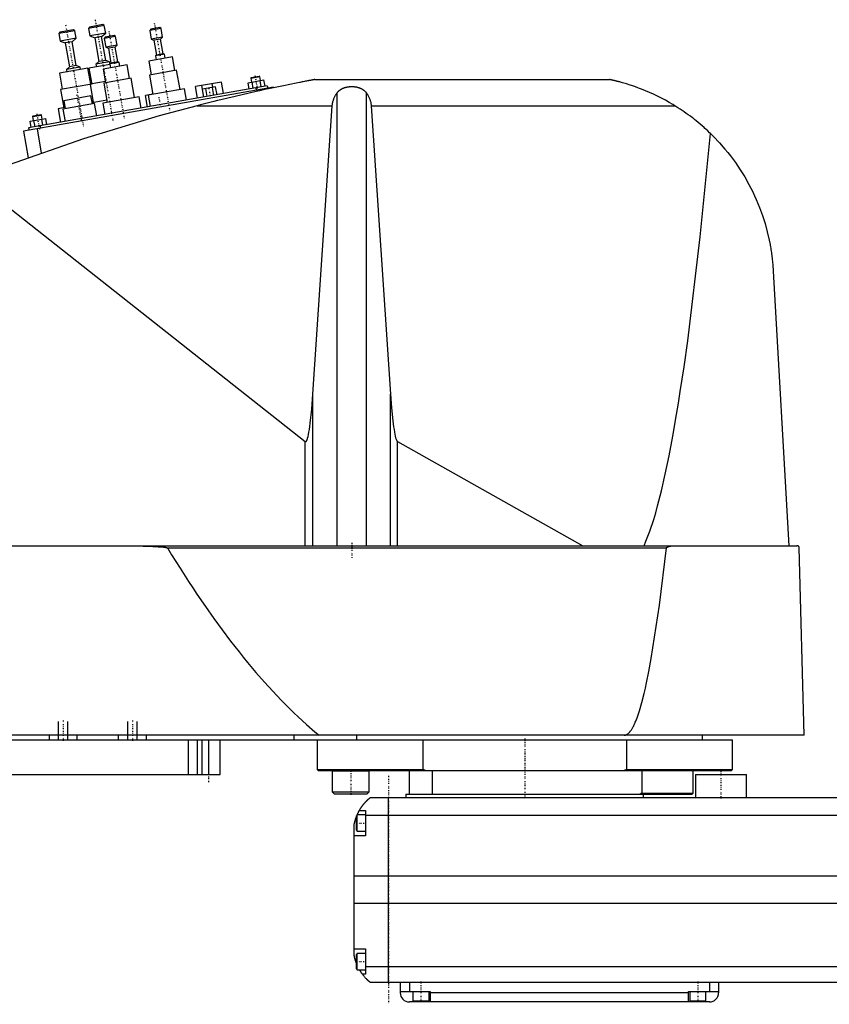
# Model space of a CAD drawing. Extents: x -906 to 186, y -123 to 447.
# Tile 2 of 3: x -669 to -318, y -82 to 344. Entities that reach past the tile are written whole.
import ezdxf

# ---------------------------------------------------------------- set-up
doc = ezdxf.new("R2010")
doc.units = 0
doc.linetypes.add('CENTER', pattern=[1.5, 0.45, -0.5, 0.05, -0.5])
for name, color, linetype in [('AM_0', 7, 'CONTINUOUS'), ('AM_10', 7, 'CONTINUOUS'), ('AM_7', 7, 'CENTER')]:
    doc.layers.add(name, color=color, linetype=linetype)

msp = doc.modelspace()

# ---------------------------------------------------------------- linework, layer by layer
at = {"layer": 'AM_0', "color": 7, "linetype": 'CONTINUOUS'}
for p, q in [((-632.21, 341.87), (-639.1, 340.65)), ((-638.69, 341.23), (-639.1, 340.65)), ((-632.79, 342.27), (-638.69, 341.23)), ((-632.21, 341.87), (-632.79, 342.27)), ((-631.63, 338.62), (-632.21, 341.87)), ((-645.01, 339.61), (-651.9, 338.4)), ((-651.5, 338.97), (-651.9, 338.4)), ((-651.9, 338.4), (-651.33, 335.15)), ((-645.59, 340.02), (-651.5, 338.97)), ((-645.01, 339.61), (-645.59, 340.02)), ((-644.44, 336.36), (-645.01, 339.61)), ((-639.1, 340.65), (-638.53, 337.4)), ((-631.63, 338.62), (-638.53, 337.4)), ((-638.53, 337.4), (-636.35, 336.57)), ((-633.39, 337.09), (-636.35, 336.57)), ((-633.39, 337.09), (-631.63, 338.62)), ((-631.57, 326.75), (-633.39, 337.09)), ((-627.31, 337.15), (-632.24, 336.28)), ((-631.83, 336.86), (-632.24, 336.28)), ((-627.89, 337.55), (-631.83, 336.86)), ((-627.31, 337.15), (-627.89, 337.55)), ((-626.64, 333.31), (-627.31, 337.15)), ((-607.62, 340.62), (-612.54, 339.75)), ((-612.13, 340.33), (-612.54, 339.75)), ((-612.54, 339.75), (-611.86, 335.91)), ((-608.2, 341.03), (-612.13, 340.33)), ((-607.62, 340.62), (-608.2, 341.03)), ((-606.94, 336.78), (-607.62, 340.62)), ((-644.44, 336.36), (-651.33, 335.15)), ((-651.33, 335.15), (-649.15, 334.31)), ((-646.2, 334.83), (-649.15, 334.31)), ((-649.15, 334.31), (-647.33, 323.97)), ((-646.2, 334.83), (-644.44, 336.36)), ((-644.37, 324.49), (-646.2, 334.83)), ((-636.35, 336.57), (-634.53, 326.23)), ((-632.24, 336.28), (-631.56, 332.44)), ((-626.64, 333.31), (-631.56, 332.44)), ((-627.52, 332.54), (-626.64, 333.31)), ((-606.94, 336.78), (-611.86, 335.91)), ((-611.86, 335.91), (-610.77, 335.49)), ((-607.82, 336.01), (-610.77, 335.49)), ((-610.77, 335.49), (-609.65, 329.09)), ((-607.82, 336.01), (-606.94, 336.78)), ((-606.69, 329.61), (-607.82, 336.01)), ((-631.56, 332.44), (-630.47, 332.02)), ((-627.52, 332.54), (-630.47, 332.02)), ((-630.47, 332.02), (-629.34, 325.62)), ((-626.39, 326.14), (-627.52, 332.54)), ((-606.15, 329.4), (-610.09, 328.71)), ((-609.65, 329.09), (-610.09, 328.71)), ((-610.09, 328.71), (-609.79, 327.04)), ((-606.69, 329.61), (-609.65, 329.09)), ((-606.15, 329.4), (-606.69, 329.61)), ((-605.85, 327.73), (-606.15, 329.4)), ((-644.37, 324.49), (-647.33, 323.97)), ((-642.74, 323.87), (-644.37, 324.49)), ((-629.75, 325.04), (-638.86, 323.43)), ((-634.53, 326.23), (-635.85, 325.08)), ((-629.94, 326.12), (-635.85, 325.08)), ((-635.85, 325.08), (-635.66, 324)), ((-631.57, 326.75), (-634.53, 326.23)), ((-622.35, 324.82), (-632.69, 323)), ((-629.94, 326.12), (-631.57, 326.75)), ((-629.75, 325.04), (-629.94, 326.12)), ((-625.84, 325.93), (-629.78, 325.24)), ((-629.34, 325.62), (-629.78, 325.24)), ((-629.78, 325.24), (-629.49, 323.56)), ((-626.39, 326.14), (-629.34, 325.62)), ((-625.84, 325.93), (-626.39, 326.14)), ((-625.55, 324.26), (-625.84, 325.93)), ((-621.3, 318.91), (-622.35, 324.82)), ((-602.65, 328.29), (-612.99, 326.47)), ((-612.99, 326.47), (-611.95, 320.56)), ((-601.61, 322.39), (-602.65, 328.29)), ((-639.35, 323.35), (-651.66, 321.18)), ((-651.66, 321.18), (-650.44, 314.28)), ((-647.33, 323.97), (-648.65, 322.82)), ((-642.74, 323.87), (-648.65, 322.82)), ((-648.65, 322.82), (-648.46, 321.74)), ((-642.55, 322.78), (-642.74, 323.87)), ((-638.13, 316.45), (-639.35, 323.35)), ((-638.86, 323.43), (-637.64, 316.54)), ((-632.69, 323), (-631.65, 317.09)), ((-600.87, 322.52), (-612.69, 320.43)), ((-612.69, 320.43), (-611.21, 312.06)), ((-599.39, 314.15), (-600.87, 322.52)), ((-568.58, 319.37), (-565.14, 319.98)), ((-564.85, 319.78), (-565.14, 319.98)), ((-561.6, 315.73), (-665, 297.5)), ((-637.63, 316.54), (-651.18, 314.15)), ((-631.73, 317.58), (-638.38, 316.41)), ((-638.38, 316.41), (-636.99, 308.53)), ((-620.57, 319.04), (-632.38, 316.96)), ((-632.38, 316.96), (-630.91, 308.59)), ((-619.09, 310.67), (-620.57, 319.04)), ((-581.49, 317.4), (-592.71, 315.42)), ((-589.06, 310.89), (-589.95, 315.91)), ((-585.14, 315.14), (-585.42, 316.71)), ((-580.6, 312.38), (-581.49, 317.4)), ((-569.87, 317.12), (-563.05, 318.32)), ((-569.39, 314.36), (-569.87, 317.12)), ((-568.79, 319.08), (-564.85, 319.78)), ((-568.58, 319.37), (-568.79, 319.08)), ((-568.79, 319.08), (-568.48, 317.36)), ((-567.68, 314.66), (-568.17, 317.42)), ((-564.54, 318.06), (-564.85, 319.78)), ((-564.27, 315.26), (-564.75, 318.02)), ((-562.56, 315.56), (-563.05, 318.32)), ((-561.6, 315.73), (-561.42, 314.75)), ((-540.94, 318.5), (-413.33, 318.5)), ((-558.96, 315.18), (-667.29, 296.08)), ((-651.18, 314.15), (-649.79, 306.27)), ((-638, 311.4), (-649.82, 309.32)), ((-637.4, 307.95), (-638, 311.4)), ((-611.23, 312.16), (-614.38, 311.6)), ((-613.49, 306.58), (-614.38, 311.6)), ((-597.42, 314.49), (-613.18, 311.71)), ((-613.18, 311.71), (-612.31, 306.79)), ((-611.6, 311.99), (-611.61, 312.09)), ((-596.56, 309.57), (-597.42, 314.49)), ((-591.83, 310.4), (-592.71, 315.42)), ((-583.98, 315.34), (-589.67, 314.34)), ((-589.06, 310.89), (-589.67, 314.34)), ((-587.64, 311.14), (-588.24, 314.59)), ((-584.79, 311.64), (-585.4, 315.09)), ((-583.37, 311.89), (-583.98, 315.34)), ((-566.52, 314.86), (-566.35, 313.88)), ((-564.87, 314.14), (-564.78, 313.64)), ((-558.96, 315.18), (-558.91, 314.91)), ((-531.34, 116.6), (-531.34, 312.71)), ((-518.66, 116.6), (-518.66, 312.71)), ((-636.41, 308.13), (-650.2, 305.69)), ((-649.82, 309.32), (-649.21, 305.87)), ((-631.08, 309.57), (-637.49, 308.44)), ((-636.99, 308.53), (-637.48, 308.45)), ((-635.46, 302.71), (-636.41, 308.13)), ((-617.12, 311.02), (-632.88, 308.24)), ((-632.88, 308.24), (-632.01, 303.32)), ((-616.25, 306.1), (-617.12, 311.02)), ((-592.03, 307.16), (-533.43, 307.16)), ((-541.83, 182.23), (-533.43, 307.16)), ((-516.57, 307.16), (-385.05, 307.16)), ((-516.57, 307.16), (-508.17, 182.23)), ((-663.33, 302.41), (-659.39, 303.1)), ((-663.12, 302.7), (-659.68, 303.31)), ((-659.39, 303.1), (-659.68, 303.31)), ((-659.08, 301.38), (-659.39, 303.1)), ((-649.31, 306.36), (-652.25, 305.84)), ((-652.25, 305.84), (-651.21, 299.93)), ((-650.2, 305.69), (-649.24, 300.28)), ((-664.41, 300.44), (-657.59, 301.64)), ((-663.93, 297.69), (-664.41, 300.44)), ((-663.12, 302.7), (-663.33, 302.41)), ((-663.33, 302.41), (-663.02, 300.69)), ((-662.22, 297.99), (-662.71, 300.74)), ((-658.81, 298.59), (-659.3, 301.34)), ((-657.1, 298.89), (-657.59, 301.64)), ((-667.29, 296.08), (-665.26, 284.59)), ((-665, 297.5), (-664.83, 296.52)), ((-661.38, 297.12), (-659.53, 286.63)), ((-660.08, 298.37), (-659.9, 297.38)), ((-689.33, 275.44), (-545.22, 161.75)), ((-342.34, 235.56), (-335.65, 116.6)), ((-541.83, 116.6), (-541.83, 182.23)), ((-508.17, 116.6), (-508.17, 182.23)), ((-545.22, 116.6), (-545.22, 161.75)), ((-505.15, 161.71), (-424.82, 116.6)), ((-505.15, 116.6), (-505.15, 161.71)), ((-902.45, 116.6), (-332.05, 116.6)), ((-604.88, 115.63), (-388.61, 115.63)), ((-328.96, 34.5), (-331.05, 115.63)), ((-328.96, 34.5), (-905.5, 34.5)), ((-656, 32.5), (-656, 34.5)), ((-644, 32.5), (-644, 34.5)), ((-626, 32.5), (-626, 34.5)), ((-614, 32.5), (-614, 34.5)), ((-550, 32.5), (-550, 34.5)), ((-522.83, 32.5), (-522.83, 34.5)), ((-373, 32.5), (-373, 34.5)), ((-900, 32.5), (-360, 32.5)), ((-595.84, 32.5), (-595.84, 17.5)), ((-592, 32.5), (-592, 17.5)), ((-590, 32.5), (-590, 17.5)), ((-587, 32.5), (-587, 17.5)), ((-582, 17.5), (-582, 32.5)), ((-540, 32.5), (-540, 19.7)), ((-494.02, 19.7), (-494.02, 32.5)), ((-405.98, 32.5), (-405.98, 19.7)), ((-360, 19.7), (-360, 32.5)), ((-890, 17.5), (-582, 17.5)), ((-540, 19.7), (-539.5, 19.2)), ((-540, 19.7), (-494.02, 19.7)), ((-539.5, 19.2), (-360.5, 19.2)), ((-533.37, 19.19), (-533.45, 19.1)), ((-533.45, 19.1), (-533.45, 10)), ((-533.45, 19.1), (-517.45, 19.1)), ((-517.45, 19.1), (-517.55, 19.2)), ((-517.45, 10), (-517.45, 19.1)), ((-500, 9), (-500, 19.2)), ((-492.99, 19.2), (-494.02, 19.7)), ((-490, 9), (-490, 19.2)), ((-405.98, 19.7), (-407.01, 19.2)), ((-405.98, 19.7), (-360, 19.7)), ((-399.28, 19.2), (-399.28, 9.5)), ((-377, 9.5), (-377, 19.2)), ((-376, 17.5), (-376, 7.5)), ((-376, 17.5), (-354, 17.5)), ((-360.5, 19.2), (-360, 19.7)), ((-354, 7.5), (-354, 17.5)), ((-533.45, 10), (-532.65, 9.2)), ((-533.45, 10), (-517.45, 10)), ((-532.65, 9.2), (-518.25, 9.2)), ((-518.25, 9.2), (-517.45, 10)), ((-501.5, 9), (-501.5, 7.5)), ((-501.5, 9), (-377.5, 9)), ((-399.28, 9.5), (-400, 9)), ((-399.28, 9.5), (-377, 9.5)), ((-398.5, 7.5), (-398.5, 9)), ((-377.5, 9), (-377, 9.5)), ((-517, 7.5), (83, 7.5)), ((-509, -72.5), (-509, 7.5)), ((-519, 0), (-522.6, 0)), ((-522.6, -7), (-522.6, 0)), ((-521.65, 2), (-519, 2)), ((-519, 2), (-519, -9)), ((-522.6, 0), (-523, -0.4)), ((-523, -6.6), (-523, -0.4)), ((85, -0.2), (-519, -0.2)), ((-524, -60.5), (-524, -4.5)), ((-523, -6.6), (-522.6, -7)), ((-522.6, -7), (-519, -7)), ((-519, -9), (-524, -9)), ((90, -26.54), (-524, -26.54)), ((90, -38.4), (-524, -38.4)), ((-524, -58), (-519, -58)), ((-519, -58), (-519, -69)), ((-522.6, -60), (-523, -60.4)), ((-523, -66.6), (-523, -60.4)), ((-519, -60), (-522.6, -60)), ((-522.6, -67), (-522.6, -60)), ((-523, -66.6), (-522.6, -67)), ((-522.6, -67), (-519, -67)), ((85, -65.78), (-519, -65.78)), ((-519, -69), (-520.34, -69)), ((83, -72.5), (-517, -72.5)), ((-504, -72.5), (-504, -77)), ((-504, -76.5), (-491, -76.5)), ((-500, -72.5), (-500, -76.5)), ((-498.5, -76.5), (-498.5, -80.5)), ((-491.5, -80.5), (-491.5, -76.5)), ((-491, -76.5), (-491, -81)), ((-379, -76.5), (-366, -76.5)), ((-379, -81), (-379, -76.5)), ((-378.5, -76.5), (-378.5, -80.5)), ((-371.5, -80.5), (-371.5, -76.5)), ((-370, -72.5), (-370, -76.5)), ((-366, -72.5), (-366, -77)), ((-370, -81), (-500, -81)), ((-498.5, -80.5), (-491.5, -80.5)), ((-495, -81), (-495, -80.5)), ((-379, -77), (-491, -77)), ((-378.5, -80.5), (-371.5, -80.5)), ((-375, -81), (-375, -80.5))]:
    msp.add_line(p, q, dxfattribs=at)
for points in [[(-540.94, 318.5, 0), (-540.94, 318.5, 0), (-540.94, 318.5, 0), (-540.94, 318.5, 0), (-540.95, 318.5, 0), (-540.95, 318.5, 0), (-540.96, 318.49, 0), (-540.98, 318.49, 0), (-541, 318.49, 0), (-541.02, 318.48, 0), (-541.04, 318.48, 0), (-541.05, 318.48, 0), (-541.06, 318.48, 0), (-541.09, 318.47, 0), (-541.12, 318.47, 0), (-541.15, 318.46, 0), (-541.19, 318.45, 0), (-541.22, 318.45, 0), (-541.24, 318.44, 0), (-541.26, 318.44, 0), (-541.3, 318.43, 0), (-541.35, 318.42, 0), (-541.37, 318.42, 0), (-541.39, 318.41, 0), (-541.44, 318.41, 0), (-541.48, 318.4, 0), (-541.51, 318.39, 0), (-541.53, 318.39, 0), (-541.58, 318.38, 0), (-541.64, 318.37, 0), (-541.69, 318.36, 0), (-541.74, 318.35, 0), (-541.8, 318.34, 0), (-541.83, 318.33, 0), (-541.86, 318.33, 0), (-541.91, 318.32, 0), (-541.97, 318.31, 0), (-542.03, 318.29, 0), (-542.08, 318.28, 0), (-542.14, 318.27, 0), (-542.17, 318.27, 0), (-542.2, 318.26, 0), (-542.26, 318.25, 0), (-542.32, 318.24, 0), (-542.53, 318.2, 0), (-542.91, 318.13, 0), (-543.31, 318.05, 0), (-543.52, 318.01, 0), (-543.73, 317.97, 0), (-544.16, 317.89, 0), (-544.6, 317.8, 0), (-545.06, 317.71, 0), (-545.52, 317.63, 0), (-545.99, 317.53, 0), (-546.22, 317.49, 0), (-546.46, 317.44, 0), (-546.93, 317.35, 0), (-547.41, 317.26, 0), (-547.64, 317.21, 0), (-549.05, 316.93, 0), (-551.78, 316.39, 0), (-554.59, 315.81, 0), (-557.47, 315.21, 0), (-560.41, 314.59, 0), (-563.39, 313.95, 0), (-564.9, 313.62, 0), (-566.41, 313.28, 0), (-569.46, 312.6, 0), (-572.52, 311.91, 0), (-575.58, 311.19, 0), (-578.64, 310.47, 0), (-581.68, 309.74, 0), (-583.19, 309.37, 0), (-584.69, 309.01, 0), (-587.67, 308.27, 0), (-590.59, 307.53, 0), (-592.03, 307.16, 0)], [(-385.05, 307.16, 0), (-385.83, 307.64, 0), (-387.44, 308.58, 0), (-389.09, 309.5, 0), (-389.92, 309.95, 0), (-390.77, 310.4, 0), (-392.47, 311.26, 0), (-394.2, 312.08, 0), (-395.93, 312.87, 0), (-397.66, 313.61, 0), (-399.37, 314.3, 0), (-400.23, 314.63, 0), (-401.07, 314.95, 0), (-402.74, 315.54, 0), (-404.36, 316.09, 0), (-405.96, 316.59, 0), (-407.62, 317.08, 0), (-408.6, 317.35, 0), (-408.87, 317.42, 0), (-409.14, 317.5, 0), (-409.28, 317.53, 0), (-409.41, 317.57, 0), (-409.68, 317.64, 0), (-409.94, 317.7, 0), (-410.07, 317.74, 0), (-410.2, 317.77, 0), (-410.46, 317.83, 0), (-410.71, 317.9, 0), (-410.83, 317.93, 0), (-410.95, 317.96, 0), (-411.19, 318.01, 0), (-411.42, 318.07, 0), (-411.65, 318.12, 0), (-411.86, 318.17, 0), (-412.07, 318.22, 0), (-412.18, 318.24, 0), (-412.28, 318.27, 0), (-412.48, 318.31, 0), (-412.67, 318.36, 0), (-412.78, 318.38, 0), (-412.8, 318.39, 0), (-412.83, 318.39, 0), (-412.84, 318.39, 0), (-412.86, 318.4, 0), (-412.89, 318.4, 0), (-412.91, 318.41, 0), (-412.94, 318.41, 0), (-412.96, 318.42, 0), (-412.99, 318.42, 0), (-413, 318.43, 0), (-413.01, 318.43, 0), (-413.03, 318.44, 0), (-413.05, 318.44, 0), (-413.07, 318.44, 0), (-413.1, 318.45, 0), (-413.12, 318.45, 0), (-413.13, 318.46, 0), (-413.13, 318.46, 0), (-413.15, 318.46, 0), (-413.17, 318.47, 0), (-413.18, 318.47, 0), (-413.19, 318.47, 0), (-413.2, 318.47, 0), (-413.22, 318.48, 0), (-413.22, 318.48, 0), (-413.23, 318.48, 0), (-413.24, 318.48, 0), (-413.26, 318.48, 0), (-413.27, 318.49, 0), (-413.28, 318.49, 0), (-413.29, 318.49, 0), (-413.29, 318.49, 0), (-413.3, 318.49, 0), (-413.3, 318.49, 0), (-413.31, 318.5, 0), (-413.32, 318.5, 0), (-413.32, 318.5, 0), (-413.33, 318.5, 0), (-413.33, 318.5, 0), (-413.33, 318.5, 0), (-413.33, 318.5, 0), (-413.33, 318.5, 0), (-413.33, 318.5, 0)], [(-533.43, 307.16, 0), (-533.42, 307.32, 0), (-533.39, 307.65, 0), (-533.34, 307.97, 0), (-533.32, 308.13, 0), (-533.29, 308.3, 0), (-533.22, 308.62, 0), (-533.15, 308.94, 0), (-533.06, 309.26, 0), (-532.97, 309.57, 0), (-532.86, 309.89, 0), (-532.8, 310.04, 0), (-532.74, 310.2, 0), (-532.61, 310.51, 0), (-532.48, 310.81, 0), (-532.33, 311.11, 0), (-532.17, 311.41, 0), (-532, 311.71, 0), (-531.92, 311.86, 0), (-531.83, 312, 0), (-531.64, 312.29, 0), (-531.44, 312.57, 0), (-531.34, 312.71, 0)], [(-531.34, 312.71, 0), (-531.3, 312.76, 0), (-531.23, 312.86, 0), (-531.15, 312.95, 0), (-531.11, 313, 0), (-531.07, 313.05, 0), (-530.99, 313.14, 0), (-530.91, 313.24, 0), (-530.82, 313.33, 0), (-530.73, 313.42, 0), (-530.63, 313.51, 0), (-530.59, 313.56, 0), (-530.54, 313.6, 0), (-530.44, 313.69, 0), (-530.34, 313.77, 0), (-530.24, 313.85, 0), (-530.14, 313.93, 0), (-530.03, 314.01, 0), (-529.98, 314.05, 0), (-529.93, 314.09, 0), (-529.82, 314.16, 0), (-529.71, 314.23, 0), (-529.66, 314.26, 0), (-529.6, 314.3, 0), (-529.49, 314.36, 0), (-529.39, 314.42, 0), (-529.33, 314.45, 0), (-529.28, 314.48, 0), (-529.17, 314.54, 0), (-529.05, 314.59, 0), (-528.94, 314.65, 0), (-528.82, 314.7, 0), (-528.7, 314.75, 0), (-528.64, 314.78, 0), (-528.58, 314.8, 0), (-528.46, 314.85, 0), (-528.33, 314.9, 0), (-528.21, 314.94, 0), (-528.08, 314.99, 0), (-527.95, 315.03, 0), (-527.88, 315.05, 0), (-527.81, 315.07, 0), (-527.68, 315.1, 0), (-527.55, 315.14, 0), (-527.41, 315.17, 0), (-527.28, 315.2, 0), (-527.14, 315.23, 0), (-527.07, 315.25, 0), (-527, 315.26, 0), (-526.86, 315.28, 0), (-526.72, 315.31, 0), (-526.59, 315.33, 0), (-526.45, 315.35, 0), (-526.31, 315.37, 0), (-526.24, 315.37, 0), (-526.17, 315.38, 0), (-526.03, 315.4, 0), (-525.89, 315.41, 0), (-525.75, 315.42, 0), (-525.61, 315.43, 0), (-525.47, 315.43, 0), (-525.41, 315.44, 0), (-525.34, 315.44, 0), (-525.2, 315.44, 0), (-525.07, 315.44, 0), (-525, 315.44, 0), (-524.93, 315.44, 0), (-524.8, 315.44, 0), (-524.66, 315.44, 0), (-524.59, 315.44, 0), (-524.53, 315.43, 0), (-524.39, 315.43, 0), (-524.25, 315.42, 0), (-524.11, 315.41, 0), (-523.97, 315.4, 0), (-523.83, 315.38, 0), (-523.76, 315.37, 0), (-523.69, 315.37, 0), (-523.55, 315.35, 0), (-523.41, 315.33, 0), (-523.28, 315.31, 0), (-523.14, 315.28, 0), (-523, 315.26, 0), (-522.93, 315.25, 0), (-522.86, 315.23, 0), (-522.72, 315.2, 0), (-522.59, 315.17, 0), (-522.45, 315.14, 0), (-522.32, 315.1, 0), (-522.19, 315.07, 0), (-522.12, 315.05, 0), (-522.05, 315.03, 0), (-521.92, 314.99, 0), (-521.79, 314.94, 0), (-521.67, 314.9, 0), (-521.54, 314.85, 0), (-521.42, 314.8, 0), (-521.36, 314.78, 0), (-521.3, 314.75, 0), (-521.18, 314.7, 0), (-521.06, 314.65, 0), (-520.95, 314.59, 0), (-520.83, 314.54, 0), (-520.72, 314.48, 0), (-520.67, 314.45, 0), (-520.61, 314.42, 0), (-520.51, 314.36, 0), (-520.4, 314.3, 0), (-520.34, 314.26, 0), (-520.29, 314.23, 0), (-520.18, 314.16, 0), (-520.07, 314.09, 0), (-520.02, 314.05, 0), (-519.97, 314.01, 0), (-519.86, 313.93, 0), (-519.76, 313.85, 0), (-519.66, 313.77, 0), (-519.56, 313.69, 0), (-519.46, 313.6, 0), (-519.41, 313.56, 0), (-519.37, 313.51, 0), (-519.27, 313.42, 0), (-519.18, 313.33, 0), (-519.09, 313.24, 0), (-519.01, 313.14, 0), (-518.93, 313.05, 0), (-518.89, 313, 0), (-518.85, 312.95, 0), (-518.77, 312.86, 0), (-518.7, 312.76, 0), (-518.66, 312.71, 0)], [(-518.66, 312.71, 0), (-518.56, 312.57, 0), (-518.36, 312.29, 0), (-518.17, 312, 0), (-518.08, 311.86, 0), (-518, 311.71, 0), (-517.83, 311.41, 0), (-517.67, 311.11, 0), (-517.52, 310.81, 0), (-517.39, 310.51, 0), (-517.26, 310.2, 0), (-517.2, 310.04, 0), (-517.14, 309.89, 0), (-517.03, 309.57, 0), (-516.94, 309.26, 0), (-516.85, 308.94, 0), (-516.78, 308.62, 0), (-516.71, 308.3, 0), (-516.68, 308.13, 0), (-516.66, 307.97, 0), (-516.61, 307.65, 0), (-516.58, 307.32, 0), (-516.57, 307.16, 0)], [(-592.03, 307.16, 0), (-608.52, 302.74, 0), (-641.19, 292.86, 0), (-673.4, 281.59, 0), (-689.33, 275.44, 0)], [(-369.53, 295.09, 0), (-369.92, 295.47, 0), (-370.71, 296.22, 0), (-371.52, 296.97, 0), (-371.92, 297.33, 0), (-372.33, 297.7, 0), (-373.15, 298.42, 0), (-373.98, 299.14, 0), (-374.82, 299.84, 0), (-375.67, 300.53, 0), (-376.53, 301.21, 0), (-376.96, 301.55, 0), (-377.39, 301.89, 0), (-378.26, 302.55, 0), (-379.14, 303.2, 0), (-380.03, 303.84, 0), (-380.93, 304.47, 0), (-381.83, 305.08, 0), (-382.28, 305.39, 0), (-382.74, 305.69, 0), (-383.66, 306.29, 0), (-384.58, 306.87, 0), (-385.05, 307.16, 0)], [(-398.33, 116.6, 0), (-397.49, 118.52, 0), (-395.8, 122.91, 0), (-394.12, 128.01, 0), (-393.28, 130.82, 0), (-392.45, 133.82, 0), (-390.78, 140.33, 0), (-389.13, 147.55, 0), (-387.48, 155.47, 0), (-385.84, 164.08, 0), (-384.22, 173.39, 0), (-383.41, 178.3, 0), (-382.61, 183.38, 0), (-381.01, 194.05, 0), (-379.42, 205.39, 0), (-374, 250.31, 0), (-369.53, 295.09, 0)], [(-369.53, 295.09, 0), (-368.22, 293.79, 0), (-365.68, 291.12, 0), (-363.25, 288.34, 0), (-362.07, 286.91, 0), (-360.93, 285.46, 0), (-358.74, 282.49, 0), (-356.67, 279.43, 0), (-354.72, 276.3, 0), (-352.91, 273.09, 0), (-351.24, 269.81, 0), (-350.45, 268.14, 0), (-349.7, 266.46, 0), (-348.3, 263.06, 0), (-347.03, 259.6, 0), (-345.91, 256.08, 0), (-344.93, 252.5, 0), (-344.09, 248.86, 0), (-343.73, 247.01, 0), (-343.67, 246.71, 0), (-343.56, 246.09, 0), (-343.45, 245.46, 0), (-343.4, 245.15, 0), (-343.35, 244.84, 0), (-343.25, 244.21, 0), (-343.16, 243.59, 0), (-343.07, 242.96, 0), (-342.98, 242.33, 0), (-342.9, 241.69, 0), (-342.86, 241.37, 0), (-342.82, 241.06, 0), (-342.75, 240.42, 0), (-342.68, 239.78, 0), (-342.62, 239.13, 0), (-342.56, 238.49, 0), (-342.5, 237.84, 0), (-342.47, 237.52, 0), (-342.45, 237.19, 0), (-342.4, 236.54, 0), (-342.36, 235.89, 0), (-342.34, 235.56, 0)], [(-545.22, 161.75, 0), (-545.21, 161.75, 0), (-545.21, 161.75, 0), (-545.2, 161.74, 0), (-545.2, 161.74, 0), (-545.2, 161.74, 0), (-545.19, 161.73, 0), (-545.19, 161.73, 0), (-545.18, 161.73, 0), (-545.17, 161.72, 0), (-545.17, 161.72, 0), (-545.17, 161.72, 0), (-545.16, 161.71, 0), (-545.16, 161.71, 0), (-545.15, 161.71, 0), (-545.15, 161.71, 0), (-545.14, 161.7, 0), (-545.14, 161.7, 0), (-545.13, 161.7, 0), (-545.13, 161.7, 0), (-545.12, 161.69, 0), (-545.12, 161.69, 0), (-545.12, 161.69, 0), (-545.11, 161.69, 0), (-545.11, 161.69, 0), (-545.1, 161.68, 0), (-545.1, 161.68, 0), (-545.1, 161.68, 0), (-545.09, 161.68, 0), (-545.08, 161.68, 0), (-545.08, 161.68, 0), (-545.07, 161.68, 0), (-545.07, 161.67, 0), (-545.07, 161.67, 0), (-545.06, 161.67, 0), (-545.06, 161.67, 0), (-545.05, 161.67, 0), (-545.05, 161.67, 0), (-545.04, 161.67, 0), (-545.03, 161.67, 0), (-545.03, 161.67, 0), (-545.03, 161.67, 0), (-545.02, 161.67, 0), (-545.02, 161.67, 0), (-545.01, 161.67, 0), (-545.01, 161.67, 0), (-545, 161.67, 0), (-545, 161.67, 0), (-544.99, 161.67, 0), (-544.99, 161.67, 0), (-544.98, 161.67, 0), (-544.98, 161.67, 0), (-544.97, 161.67, 0), (-544.97, 161.67, 0), (-544.96, 161.67, 0), (-544.96, 161.67, 0), (-544.96, 161.67, 0), (-544.95, 161.67, 0), (-544.94, 161.67, 0), (-544.94, 161.67, 0), (-544.93, 161.67, 0), (-544.93, 161.68, 0), (-544.93, 161.68, 0), (-544.92, 161.68, 0), (-544.92, 161.68, 0), (-544.91, 161.68, 0), (-544.91, 161.68, 0), (-544.9, 161.68, 0), (-544.9, 161.68, 0), (-544.9, 161.69, 0), (-544.89, 161.69, 0), (-544.89, 161.69, 0), (-544.88, 161.69, 0), (-544.88, 161.69, 0), (-544.87, 161.7, 0), (-544.87, 161.7, 0), (-544.86, 161.7, 0), (-544.86, 161.7, 0), (-544.85, 161.7, 0), (-544.85, 161.71, 0), (-544.84, 161.71, 0), (-544.84, 161.71, 0), (-544.83, 161.72, 0), (-544.83, 161.72, 0), (-544.83, 161.72, 0), (-544.82, 161.72, 0), (-544.81, 161.73, 0), (-544.81, 161.73, 0), (-544.8, 161.74, 0), (-544.8, 161.74, 0), (-544.79, 161.74, 0), (-544.79, 161.74, 0), (-544.79, 161.75, 0), (-544.78, 161.75, 0), (-544.78, 161.76, 0), (-544.77, 161.76, 0), (-544.76, 161.77, 0), (-544.76, 161.77, 0), (-544.76, 161.77, 0), (-544.75, 161.78, 0), (-544.75, 161.78, 0), (-544.73, 161.8, 0), (-544.71, 161.82, 0), (-544.69, 161.84, 0), (-544.66, 161.88, 0), (-544.63, 161.92, 0), (-544.61, 161.94, 0), (-544.59, 161.97, 0), (-544.56, 162.02, 0), (-544.52, 162.08, 0), (-544.51, 162.11, 0), (-544.49, 162.14, 0), (-544.46, 162.2, 0), (-544.42, 162.27, 0), (-544.39, 162.34, 0), (-544.36, 162.42, 0), (-544.32, 162.5, 0), (-544.31, 162.54, 0), (-544.29, 162.59, 0), (-544.26, 162.67, 0), (-544.22, 162.77, 0), (-544.11, 163.13, 0), (-543.91, 163.86, 0), (-543.71, 164.73, 0), (-543.52, 165.75, 0), (-543.42, 166.32, 0), (-543.32, 166.92, 0), (-543.13, 168.22, 0), (-542.95, 169.66, 0), (-542.32, 175.77, 0), (-541.83, 182.23, 0)], [(-508.17, 182.23, 0), (-507.73, 176.38, 0), (-507.17, 170.69, 0), (-507.01, 169.31, 0), (-506.84, 168.04, 0), (-506.76, 167.44, 0), (-506.67, 166.88, 0), (-506.5, 165.83, 0), (-506.32, 164.9, 0), (-506.15, 164.08, 0), (-505.97, 163.38, 0), (-505.79, 162.8, 0), (-505.7, 162.56, 0), (-505.68, 162.52, 0), (-505.65, 162.44, 0), (-505.62, 162.37, 0), (-505.61, 162.34, 0), (-505.59, 162.31, 0), (-505.56, 162.24, 0), (-505.53, 162.18, 0), (-505.5, 162.13, 0), (-505.47, 162.07, 0), (-505.44, 162.02, 0), (-505.43, 162, 0), (-505.41, 161.98, 0), (-505.38, 161.93, 0), (-505.35, 161.89, 0), (-505.32, 161.85, 0), (-505.29, 161.82, 0), (-505.26, 161.79, 0), (-505.25, 161.78, 0), (-505.23, 161.76, 0), (-505.21, 161.75, 0), (-505.21, 161.74, 0), (-505.2, 161.74, 0), (-505.2, 161.74, 0), (-505.2, 161.74, 0), (-505.19, 161.73, 0), (-505.19, 161.73, 0), (-505.18, 161.73, 0), (-505.18, 161.72, 0), (-505.17, 161.72, 0), (-505.17, 161.72, 0), (-505.17, 161.72, 0), (-505.16, 161.71, 0), (-505.16, 161.71, 0), (-505.15, 161.71, 0)], [(-625.92, 116.6, 0), (-622.51, 116.59, 0), (-615.33, 116.45, 0), (-611.14, 116.3, 0), (-609.97, 116.24, 0), (-608.82, 116.17, 0), (-608.26, 116.13, 0), (-607.7, 116.09, 0), (-606.58, 115.98, 0), (-605.89, 115.9, 0), (-605.7, 115.87, 0), (-605.5, 115.83, 0), (-605.41, 115.82, 0), (-605.31, 115.8, 0), (-605.21, 115.77, 0), (-605.18, 115.76, 0), (-605.15, 115.76, 0), (-605.13, 115.75, 0), (-605.12, 115.75, 0), (-605.09, 115.74, 0), (-605.06, 115.73, 0), (-605.03, 115.72, 0), (-605, 115.71, 0), (-604.97, 115.69, 0), (-604.95, 115.69, 0), (-604.95, 115.68, 0), (-604.94, 115.68, 0), (-604.94, 115.68, 0), (-604.94, 115.68, 0), (-604.94, 115.68, 0), (-604.93, 115.67, 0), (-604.93, 115.67, 0), (-604.92, 115.67, 0), (-604.92, 115.66, 0), (-604.91, 115.66, 0), (-604.91, 115.66, 0), (-604.91, 115.66, 0), (-604.9, 115.66, 0), (-604.9, 115.65, 0), (-604.9, 115.65, 0), (-604.89, 115.65, 0), (-604.89, 115.64, 0), (-604.89, 115.64, 0), (-604.89, 115.64, 0), (-604.88, 115.63, 0), (-604.88, 115.63, 0), (-604.88, 115.63, 0), (-604.88, 115.63, 0), (-604.88, 115.63, 0), (-604.88, 115.63, 0), (-604.88, 115.63, 0), (-604.88, 115.63, 0), (-604.88, 115.63, 0)], [(-604.88, 115.63, 0), (-603.05, 112.65, 0), (-599.4, 106.81, 0), (-595.75, 101.13, 0), (-593.92, 98.36, 0), (-592.09, 95.63, 0), (-588.44, 90.29, 0), (-584.79, 85.12, 0), (-581.13, 80.11, 0), (-577.48, 75.27, 0), (-573.83, 70.6, 0), (-572, 68.32, 0), (-570.17, 66.09, 0), (-566.52, 61.75, 0), (-562.86, 57.57, 0), (-559.21, 53.57, 0), (-555.56, 49.73, 0), (-551.9, 46.05, 0), (-550.07, 44.28, 0), (-548.25, 42.54, 0), (-544.59, 39.2, 0), (-540.94, 36.03, 0), (-539.11, 34.5, 0)], [(-407, 34.5, 0), (-406.99, 34.5, 0), (-406.96, 34.5, 0), (-406.93, 34.5, 0), (-406.91, 34.5, 0), (-406.9, 34.5, 0), (-406.87, 34.5, 0), (-406.84, 34.51, 0), (-406.81, 34.51, 0), (-406.79, 34.51, 0), (-406.76, 34.51, 0), (-406.74, 34.52, 0), (-406.73, 34.52, 0), (-406.7, 34.52, 0), (-406.67, 34.53, 0), (-406.64, 34.53, 0), (-406.61, 34.54, 0), (-406.58, 34.54, 0), (-406.57, 34.54, 0), (-406.56, 34.55, 0), (-406.53, 34.55, 0), (-406.5, 34.56, 0), (-406.48, 34.56, 0), (-406.47, 34.57, 0), (-406.44, 34.57, 0), (-406.41, 34.58, 0), (-406.4, 34.59, 0), (-406.38, 34.59, 0), (-406.36, 34.6, 0), (-406.33, 34.61, 0), (-406.3, 34.62, 0), (-406.27, 34.63, 0), (-406.24, 34.64, 0), (-406.23, 34.64, 0), (-406.21, 34.65, 0), (-406.18, 34.66, 0), (-406.16, 34.67, 0), (-406.05, 34.71, 0), (-405.88, 34.8, 0), (-405.71, 34.89, 0), (-405.54, 35, 0), (-405.45, 35.07, 0), (-405.37, 35.13, 0), (-405.2, 35.27, 0), (-405.02, 35.42, 0), (-404.85, 35.59, 0), (-404.68, 35.77, 0), (-404.51, 35.97, 0), (-404.42, 36.07, 0), (-404.34, 36.18, 0), (-404.16, 36.4, 0), (-403.99, 36.64, 0), (-403.91, 36.76, 0), (-403.82, 36.89, 0), (-403.65, 37.16, 0), (-403.48, 37.44, 0), (-403.39, 37.58, 0), (-403.31, 37.73, 0), (-403.13, 38.04, 0), (-402.96, 38.36, 0), (-402.79, 38.69, 0), (-402.62, 39.04, 0), (-402.45, 39.41, 0), (-402.36, 39.59, 0), (-402.28, 39.78, 0), (-402.11, 40.17, 0), (-401.93, 40.58, 0), (-401.33, 42.11, 0), (-400.31, 45.12, 0), (-399.28, 48.64, 0), (-398.25, 52.66, 0), (-397.74, 54.85, 0), (-397.23, 57.17, 0), (-396.21, 62.19, 0), (-395.19, 67.7, 0), (-391.63, 90.92, 0), (-388.61, 115.63, 0)], [(-388.61, 115.63, 0), (-388.61, 115.63, 0), (-388.61, 115.64, 0), (-388.61, 115.64, 0), (-388.61, 115.65, 0), (-388.61, 115.65, 0), (-388.6, 115.65, 0), (-388.6, 115.66, 0), (-388.6, 115.67, 0), (-388.6, 115.67, 0), (-388.6, 115.68, 0), (-388.6, 115.68, 0), (-388.6, 115.68, 0), (-388.59, 115.69, 0), (-388.59, 115.7, 0), (-388.59, 115.7, 0), (-388.59, 115.71, 0), (-388.58, 115.71, 0), (-388.58, 115.72, 0), (-388.58, 115.72, 0), (-388.58, 115.73, 0), (-388.58, 115.73, 0), (-388.57, 115.73, 0), (-388.57, 115.74, 0), (-388.57, 115.74, 0), (-388.57, 115.75, 0), (-388.56, 115.75, 0), (-388.56, 115.75, 0), (-388.56, 115.76, 0), (-388.55, 115.76, 0), (-388.55, 115.77, 0), (-388.55, 115.77, 0), (-388.54, 115.78, 0), (-388.54, 115.78, 0), (-388.54, 115.78, 0), (-388.54, 115.79, 0), (-388.53, 115.79, 0), (-388.52, 115.81, 0), (-388.49, 115.84, 0), (-388.47, 115.86, 0), (-388.44, 115.88, 0), (-388.42, 115.9, 0), (-388.41, 115.91, 0), (-388.38, 115.93, 0), (-388.35, 115.95, 0), (-388.31, 115.97, 0), (-388.28, 115.99, 0), (-388.25, 116.01, 0), (-388.23, 116.02, 0), (-388.21, 116.03, 0), (-388.18, 116.05, 0), (-388.15, 116.06, 0), (-388.13, 116.07, 0), (-388.11, 116.08, 0), (-388.08, 116.09, 0), (-388.04, 116.11, 0), (-388.03, 116.11, 0), (-388.01, 116.12, 0), (-387.98, 116.13, 0), (-387.94, 116.15, 0), (-387.83, 116.19, 0), (-387.62, 116.26, 0), (-387.41, 116.31, 0), (-387.19, 116.36, 0), (-386.97, 116.41, 0), (-386.85, 116.43, 0), (-386.74, 116.45, 0), (-386.51, 116.48, 0), (-386.29, 116.51, 0), (-386.06, 116.54, 0), (-385.83, 116.56, 0), (-385.61, 116.58, 0), (-385.5, 116.58, 0), (-385.38, 116.59, 0), (-385.17, 116.6, 0), (-384.95, 116.6, 0), (-384.85, 116.6, 0)], [(-331.05, 115.63, 0), (-331.05, 115.63, 0), (-331.05, 115.63, 0), (-331.05, 115.64, 0), (-331.05, 115.64, 0), (-331.05, 115.64, 0), (-331.05, 115.65, 0), (-331.05, 115.66, 0), (-331.05, 115.66, 0), (-331.05, 115.67, 0), (-331.05, 115.67, 0), (-331.05, 115.67, 0), (-331.05, 115.68, 0), (-331.05, 115.68, 0), (-331.05, 115.69, 0), (-331.05, 115.69, 0), (-331.05, 115.7, 0), (-331.06, 115.7, 0), (-331.06, 115.71, 0), (-331.06, 115.71, 0), (-331.06, 115.71, 0), (-331.06, 115.72, 0), (-331.06, 115.72, 0), (-331.06, 115.73, 0), (-331.06, 115.73, 0), (-331.06, 115.74, 0), (-331.06, 115.74, 0), (-331.06, 115.74, 0), (-331.06, 115.75, 0), (-331.06, 115.75, 0), (-331.06, 115.76, 0), (-331.06, 115.76, 0), (-331.06, 115.77, 0), (-331.06, 115.77, 0), (-331.06, 115.77, 0), (-331.07, 115.78, 0), (-331.07, 115.78, 0), (-331.07, 115.8, 0), (-331.08, 115.82, 0), (-331.08, 115.85, 0), (-331.09, 115.87, 0), (-331.09, 115.88, 0), (-331.09, 115.89, 0), (-331.1, 115.92, 0), (-331.11, 115.94, 0), (-331.12, 115.96, 0), (-331.12, 115.98, 0), (-331.13, 116, 0), (-331.14, 116.01, 0), (-331.14, 116.01, 0), (-331.15, 116.03, 0), (-331.16, 116.05, 0), (-331.16, 116.06, 0), (-331.17, 116.07, 0), (-331.17, 116.08, 0), (-331.18, 116.1, 0), (-331.19, 116.1, 0), (-331.19, 116.11, 0), (-331.2, 116.13, 0), (-331.21, 116.14, 0), (-331.24, 116.18, 0), (-331.29, 116.25, 0), (-331.34, 116.31, 0), (-331.4, 116.36, 0), (-331.46, 116.41, 0), (-331.49, 116.43, 0), (-331.52, 116.45, 0), (-331.58, 116.48, 0), (-331.64, 116.51, 0), (-331.71, 116.54, 0), (-331.77, 116.56, 0), (-331.83, 116.58, 0), (-331.86, 116.58, 0), (-331.89, 116.59, 0), (-331.96, 116.6, 0), (-332.02, 116.6, 0), (-332.05, 116.6, 0)], [(-521.65, 2, 0), (-521.62, 2.05, 0), (-521.57, 2.14, 0), (-521.52, 2.23, 0), (-521.49, 2.27, 0), (-521.46, 2.32, 0), (-521.41, 2.41, 0), (-521.35, 2.5, 0), (-521.3, 2.59, 0), (-521.24, 2.68, 0), (-521.19, 2.76, 0), (-521.16, 2.81, 0), (-521.13, 2.85, 0), (-521.07, 2.94, 0), (-521.02, 3.03, 0), (-520.96, 3.11, 0), (-520.9, 3.2, 0), (-520.85, 3.28, 0), (-520.82, 3.33, 0), (-520.79, 3.37, 0), (-520.73, 3.45, 0), (-520.67, 3.53, 0), (-520.64, 3.58, 0), (-520.62, 3.62, 0), (-520.56, 3.7, 0), (-520.5, 3.78, 0), (-520.47, 3.82, 0), (-520.44, 3.86, 0), (-520.38, 3.94, 0), (-520.33, 4.01, 0), (-520.27, 4.09, 0), (-520.21, 4.17, 0), (-520.15, 4.24, 0), (-520.12, 4.28, 0), (-520.1, 4.32, 0), (-520.04, 4.39, 0), (-519.98, 4.46, 0), (-519.92, 4.54, 0), (-519.87, 4.61, 0), (-519.81, 4.68, 0), (-519.78, 4.71, 0), (-519.75, 4.75, 0), (-519.69, 4.82, 0), (-519.64, 4.89, 0), (-519.58, 4.95, 0), (-519.52, 5.02, 0), (-519.47, 5.08, 0), (-519.44, 5.12, 0), (-519.41, 5.15, 0), (-519.36, 5.21, 0), (-519.3, 5.28, 0), (-519.25, 5.34, 0), (-519.19, 5.4, 0), (-519.14, 5.46, 0), (-519.11, 5.49, 0), (-519.08, 5.52, 0), (-519.03, 5.58, 0), (-518.97, 5.64, 0), (-518.92, 5.7, 0), (-518.87, 5.75, 0), (-518.81, 5.81, 0), (-518.79, 5.84, 0), (-518.76, 5.87, 0), (-518.71, 5.92, 0), (-518.66, 5.98, 0), (-518.63, 6, 0), (-518.6, 6.03, 0), (-518.55, 6.08, 0), (-518.5, 6.13, 0), (-518.48, 6.16, 0), (-518.45, 6.18, 0), (-518.4, 6.23, 0), (-518.35, 6.28, 0), (-518.3, 6.33, 0), (-518.25, 6.38, 0), (-518.2, 6.43, 0), (-518.18, 6.45, 0), (-518.16, 6.47, 0), (-518.11, 6.52, 0), (-518.06, 6.56, 0), (-518.02, 6.61, 0), (-517.97, 6.65, 0), (-517.93, 6.69, 0), (-517.9, 6.71, 0), (-517.88, 6.73, 0), (-517.84, 6.77, 0), (-517.8, 6.81, 0), (-517.75, 6.85, 0), (-517.71, 6.88, 0), (-517.67, 6.92, 0), (-517.66, 6.94, 0), (-517.64, 6.95, 0), (-517.6, 6.99, 0), (-517.56, 7.02, 0), (-517.53, 7.05, 0), (-517.49, 7.08, 0), (-517.46, 7.11, 0), (-517.44, 7.13, 0), (-517.43, 7.14, 0), (-517.39, 7.17, 0), (-517.36, 7.19, 0), (-517.34, 7.22, 0), (-517.31, 7.24, 0), (-517.28, 7.27, 0), (-517.27, 7.28, 0), (-517.25, 7.29, 0), (-517.23, 7.31, 0), (-517.21, 7.33, 0), (-517.2, 7.34, 0), (-517.18, 7.35, 0), (-517.16, 7.36, 0), (-517.14, 7.38, 0), (-517.13, 7.39, 0), (-517.13, 7.4, 0), (-517.11, 7.41, 0), (-517.09, 7.42, 0), (-517.08, 7.44, 0), (-517.06, 7.45, 0), (-517.05, 7.46, 0), (-517.05, 7.46, 0), (-517.04, 7.47, 0), (-517.03, 7.47, 0), (-517.02, 7.48, 0), (-517.02, 7.49, 0), (-517.01, 7.49, 0), (-517.01, 7.49, 0), (-517.01, 7.5, 0), (-517, 7.5, 0), (-517, 7.5, 0), (-517, 7.5, 0), (-517, 7.5, 0)], [(-522.69, -0.09, 0), (-522.65, 0.01, 0), (-522.56, 0.21, 0), (-522.47, 0.4, 0), (-522.43, 0.49, 0), (-522.39, 0.58, 0), (-522.31, 0.76, 0), (-522.22, 0.92, 0), (-522.14, 1.08, 0), (-522.07, 1.23, 0), (-522, 1.36, 0), (-521.96, 1.43, 0), (-521.93, 1.49, 0), (-521.87, 1.6, 0), (-521.82, 1.7, 0), (-521.77, 1.79, 0), (-521.73, 1.86, 0), (-521.7, 1.91, 0), (-521.68, 1.94, 0), (-521.67, 1.96, 0), (-521.66, 1.98, 0), (-521.65, 2, 0), (-521.65, 2, 0)], [(-524, -4.5, 0), (-523.98, -4.39, 0), (-523.94, -4.18, 0), (-523.9, -3.97, 0), (-523.88, -3.87, 0), (-523.86, -3.77, 0), (-523.81, -3.56, 0), (-523.77, -3.36, 0), (-523.72, -3.15, 0), (-523.66, -2.95, 0), (-523.61, -2.74, 0), (-523.58, -2.64, 0), (-523.55, -2.54, 0), (-523.49, -2.33, 0), (-523.43, -2.13, 0), (-523.37, -1.92, 0), (-523.31, -1.72, 0), (-523.24, -1.52, 0), (-523.21, -1.43, 0), (-523.17, -1.33, 0), (-523.1, -1.14, 0), (-523.03, -0.95, 0), (-523, -0.86, 0)], [(-523, -64.14, 0), (-523.04, -64.04, 0), (-523.11, -63.84, 0), (-523.18, -63.64, 0), (-523.22, -63.54, 0), (-523.25, -63.44, 0), (-523.32, -63.24, 0), (-523.38, -63.03, 0), (-523.45, -62.82, 0), (-523.51, -62.61, 0), (-523.57, -62.41, 0), (-523.6, -62.3, 0), (-523.63, -62.2, 0), (-523.68, -61.99, 0), (-523.73, -61.78, 0), (-523.78, -61.57, 0), (-523.83, -61.37, 0), (-523.87, -61.17, 0), (-523.89, -61.07, 0), (-523.91, -60.97, 0), (-523.95, -60.78, 0), (-523.98, -60.59, 0), (-524, -60.5, 0)], [(-520.34, -69, 0), (-520.34, -69, 0), (-520.35, -68.98, 0), (-520.37, -68.96, 0), (-520.38, -68.94, 0), (-520.4, -68.92, 0), (-520.44, -68.86, 0), (-520.49, -68.79, 0), (-520.55, -68.71, 0), (-520.62, -68.61, 0), (-520.7, -68.5, 0), (-520.74, -68.44, 0), (-520.78, -68.38, 0), (-520.87, -68.25, 0), (-520.96, -68.11, 0), (-521.06, -67.96, 0), (-521.16, -67.8, 0), (-521.27, -67.64, 0), (-521.32, -67.55, 0), (-521.37, -67.47, 0), (-521.48, -67.29, 0), (-521.59, -67.1, 0), (-521.65, -67, 0)], [(-517, -72.5, 0), (-517, -72.5, 0), (-517.01, -72.49, 0), (-517.02, -72.49, 0), (-517.02, -72.48, 0), (-517.03, -72.48, 0), (-517.03, -72.48, 0), (-517.04, -72.47, 0), (-517.04, -72.46, 0), (-517.05, -72.46, 0), (-517.06, -72.45, 0), (-517.07, -72.44, 0), (-517.07, -72.44, 0), (-517.08, -72.43, 0), (-517.09, -72.43, 0), (-517.1, -72.42, 0), (-517.11, -72.41, 0), (-517.11, -72.41, 0), (-517.13, -72.39, 0), (-517.14, -72.38, 0), (-517.15, -72.38, 0), (-517.16, -72.37, 0), (-517.17, -72.36, 0), (-517.19, -72.34, 0), (-517.21, -72.33, 0), (-517.22, -72.31, 0), (-517.24, -72.3, 0), (-517.25, -72.29, 0), (-517.26, -72.28, 0), (-517.28, -72.26, 0), (-517.3, -72.25, 0), (-517.32, -72.23, 0), (-517.35, -72.21, 0), (-517.37, -72.19, 0), (-517.38, -72.18, 0), (-517.39, -72.17, 0), (-517.42, -72.15, 0), (-517.44, -72.13, 0), (-517.47, -72.1, 0), (-517.49, -72.08, 0), (-517.52, -72.06, 0), (-517.54, -72.04, 0), (-517.55, -72.03, 0), (-517.58, -72.01, 0), (-517.61, -71.98, 0), (-517.64, -71.95, 0), (-517.67, -71.93, 0), (-517.7, -71.9, 0), (-517.71, -71.89, 0), (-517.73, -71.87, 0), (-517.76, -71.84, 0), (-517.79, -71.81, 0), (-517.83, -71.78, 0), (-517.86, -71.75, 0), (-517.89, -71.72, 0), (-517.91, -71.7, 0), (-517.93, -71.69, 0), (-517.96, -71.65, 0), (-518, -71.62, 0), (-518.02, -71.6, 0), (-518.04, -71.59, 0), (-518.07, -71.55, 0), (-518.11, -71.52, 0), (-518.13, -71.5, 0), (-518.15, -71.48, 0), (-518.19, -71.44, 0), (-518.22, -71.41, 0), (-518.26, -71.37, 0), (-518.3, -71.33, 0), (-518.34, -71.29, 0), (-518.36, -71.27, 0), (-518.38, -71.25, 0), (-518.42, -71.21, 0), (-518.46, -71.17, 0), (-518.6, -71.03, 0), (-518.86, -70.77, 0), (-519.11, -70.49, 0), (-519.38, -70.19, 0), (-519.51, -70.03, 0), (-519.65, -69.87, 0), (-519.92, -69.54, 0), (-520.2, -69.18, 0), (-520.34, -69, 0)]]:
    msp.add_polyline3d(points, dxfattribs=at)
for centre, start, end in [((-500, -77), 180, 270), ((-370, -77), 270, 0)]:
    msp.add_arc(centre, 4, start, end, dxfattribs=at)
at = {"layer": 'AM_10', "color": 7, "linetype": 'CONTINUOUS'}
for p, q in [((-652, 32.5), (-652, 40.5)), ((-648, 32.5), (-648, 40.5)), ((-622, 32.5), (-622, 40.5)), ((-618, 32.5), (-618, 40.5))]:
    msp.add_line(p, q, dxfattribs=at)
at = {"layer": 'AM_7', "color": 4, "linetype": 'CENTER'}
for p, q in [((-649.01, 342.14), (-641.22, 297.94)), ((-636.21, 344.4), (-628.41, 300.19)), ((-610.56, 342.91), (-603.89, 305.08)), ((-630.26, 339.44), (-623.58, 301.6)), ((-566.96, 320.27), (-565.81, 313.72)), ((-644.2, 311.99), (-642.04, 299.74)), ((-586.18, 311.22), (-586.85, 315.01)), ((-607.85, 307.4), (-608.52, 311.19)), ((-661.51, 303.59), (-660.35, 297.04)), ((-525, 117.9), (-525, 111.3)), ((-650, 40.9), (-650, 32.1)), ((-620, 40.9), (-620, 32.1)), ((-450, 33.16), (-450, 18.54)), ((-450, 27.07), (-450, 6.92)), ((-587, 20.8), (-587, 14.2)), ((-525.45, 19.7), (-525.45, 8.7)), ((-365, 19.05), (-365, 6.95)), ((-509, 17), (-509, -82)), ((-523.2, -3.5), (-518.8, -3.5)), ((-523.2, -63.5), (-518.8, -63.5)), ((-495, -72.1), (-495, -80.9)), ((-375, -72.1), (-375, -80.9))]:
    msp.add_line(p, q, dxfattribs=at)

doc.saveas('drawing.dxf')
